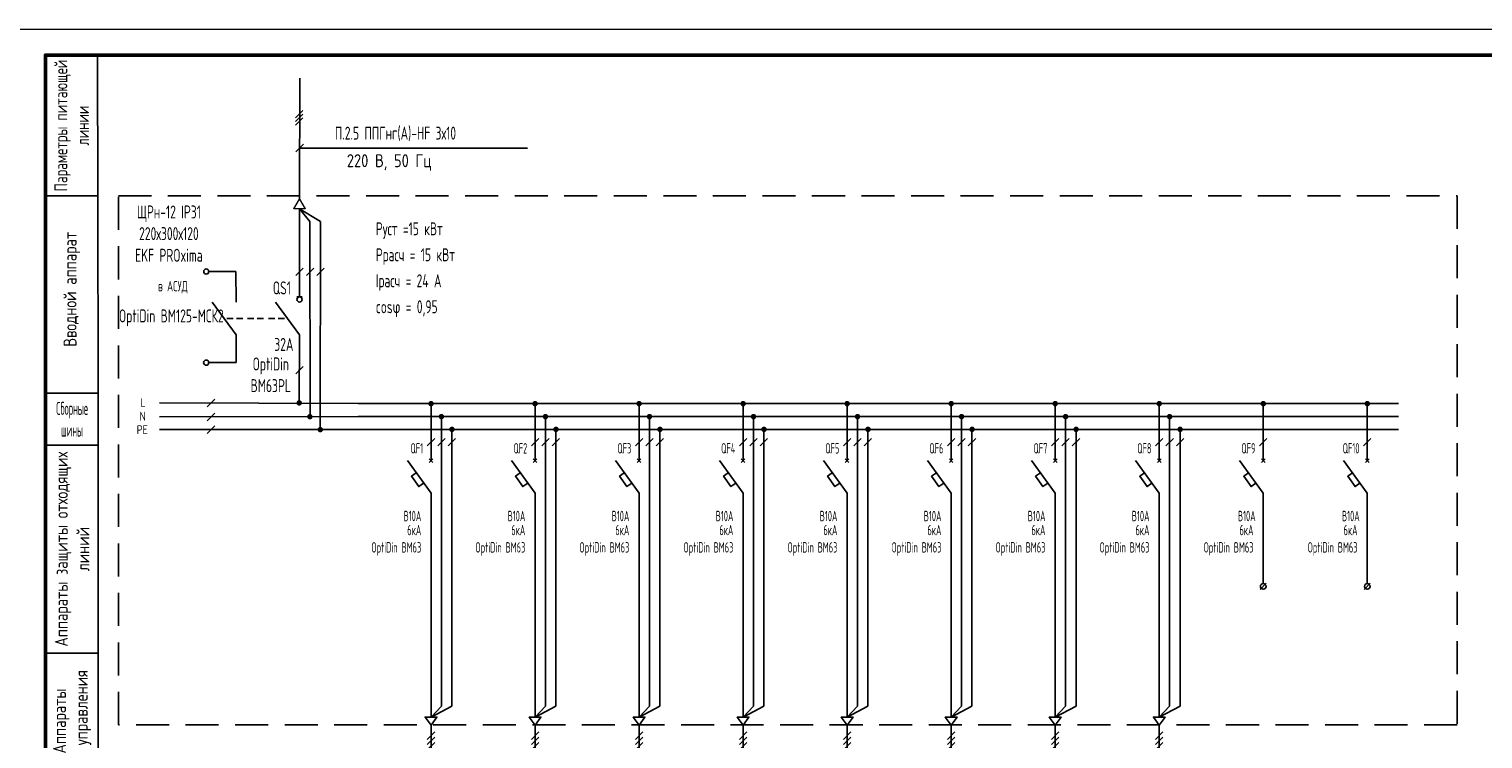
# Model space of a CAD drawing. Header units: millimetres. Extents: x -101899 to 582947, y -77476 to 345289.
# Tile 49 of 100: x 221480 to 249431, y 5030 to 18687. Entities that reach past the tile are written whole.
import ezdxf
from ezdxf.enums import TextEntityAlignment as Align

# ---------------------------------------------------------------- set-up
doc = ezdxf.new("R2010")
doc.units = ezdxf.units.MM
doc.linetypes.add('штриховая2', pattern=[9.525, 6.35, -3.175])
for name, color, linetype, lineweight in [('текст', 7, 'Continuous', 20), ('ФОРМАТ', 7, 'Continuous', 18), ('ЭО', 1, 'Continuous', 20)]:
    doc.layers.add(name, color=color, linetype=linetype, lineweight=lineweight)
doc.styles.add('$_Electrical_gost', font='cs_gost2304.shx', dxfattribs={"width": 0.8})
doc.styles.add('Electrical_gost', font='cs_gost2304.shx', dxfattribs={"height": 250})
doc.styles.add('ЕСКД', font='cs_gost2304.shx', dxfattribs={"oblique": 15, "height": 2.5})

# ---------------------------------------------------------------- blocks, each defined once
blk = doc.blocks.new('*U363')
for points in [[(48.13, 69.13, 1), (49.19, 69.13, 1)], [(50.18, 66.48, 1), (51.24, 66.48, 1)], [(52.18, 63.99, 1), (53.24, 63.99, 1)]]:
    blk.add_hatch(color=256).paths.add_polyline_path(points)
for p, q in [((47.96, 123.98), (49.38, 125.39)), ((47.96, 123.27), (49.38, 124.69)), ((47.96, 122.56), (49.38, 123.98)), ((47.99, 117.42), (49.47, 118.91)), ((48.73, 118.16), (92.52, 118.16)), ((50.73, 104.04), (48.73, 106.48)), ((48.73, 106.48), (52.73, 104.04)), ((50.79, 66.47), (50.73, 104.04)), ((52.73, 104.04), (52.71, 63.99)), ((48.03, 93.66), (49.44, 95.08)), ((50.03, 93.66), (51.44, 95.08)), ((52.03, 93.66), (53.44, 95.08)), ((48.23, 89.53), (49.23, 89.53)), ((48.69, 82.23), (44.13, 88.52)), ((48.64, 69.03), (48.69, 82.23)), ((47.98, 74.72), (49.39, 76.14)), ((30.96, 68.39), (32.45, 69.87)), ((30.96, 65.68), (32.45, 67.17)), ((30.96, 63.26), (32.45, 64.75))]:
    blk.add_line(p, q)
at = {"ltscale": 400}
for p, q in [((21.81, 69.13), (60, 68.99)), ((21.81, 66.43), (60, 66.49)), ((21.81, 64.01), (60, 63.99))]:
    blk.add_line(p, q, dxfattribs=at)
for points in [[(9.88, 135.99), (-0.12, 135.99), (-0.06, 108.99), (9.94, 108.99)], [(9.94, 108.99), (-0.06, 108.99), (0, 70.99), (10, 70.99)], [(10, 70.99), (0, 70.99), (0, 60.99), (10, 60.99)], [(10, 60.99), (0, 60.99), (0, 20.99), (10, 20.99)], [(10, 20.99), (0, 20.99), (0, 0), (10, 0)]]:
    blk.add_lwpolyline(points, close=True)
for points in [[(48.73, 108.36), (48.77, 131.6)], [(48.73, 106.48), (48.73, 89.53)]]:
    blk.add_lwpolyline(points)
blk.add_circle((48.73, 89.03), 0.5)
at = {"layer": 'ЭО', "color": 7, "lineweight": 20}
for p, q in [((47.65, 106.48), (48.73, 108.36)), ((49.82, 106.48), (47.65, 106.48)), ((48.73, 108.36), (49.82, 106.48))]:
    blk.add_line(p, q, dxfattribs=at)
at = {"style": 'ЕСКД'}
blk.add_text('220 В, 50 Гц', height=2.5, dxfattribs=at).set_placement((74.11, 113.73), align=Align.BOTTOM_RIGHT)
for s, p in [('L', (18.15, 68.31)), ('N', (17.97, 65.71)), ('РЕ', (17.41, 63.13))]:
    blk.add_text(s, height=1.71, dxfattribs=at).set_placement(p)
at = {"char_height": 2.5, "attachment_point": 5, "rotation": 90, "style": 'Electrical_gost'}
for s, insert, width in [('{\\W0.9;Параметры питающей линии}', (4.91, 122.49), 27.0004), ('Вводной аппарат', (4.94, 90.99), 40.0004), ('Аппараты защиты отходящих линий', (5, 40.99), 40), ('Аппараты     управления', (5, 10.49), 20.9858)]:
    blk.add_mtext(s, dxfattribs=dict(at, insert=insert, width=width))
at = {"insert": (5, 65.99), "char_height": 2.5, "width": 10, "attachment_point": 5, "style": 'Electrical_gost'}
blk.add_mtext('{\\W0.6;Сборные шины}', dxfattribs=at)
at = {"style": 'Electrical_gost', "width": 0.8, "flags": 8}
for tag, p in [('ПАРАМЕТРЫ_ПИТАЮЩЕГО_КАБЕЛЯ', (55.52, 119.03)), ('УСТАНОВЛЕННАЯ_МОЩНОСТЬ', (63.39, 100.63)), ('НАИМЕНОВАНИЕ_ЩИТА', (18.8, 100)), ('IP_ЩИТА', (18.8, 95)), ('РАСЧЕТНАЯ_МОЩНОСТЬ', (63.39, 95.63)), ('РАСЧЕТНЫЙ_ТОК', (63.39, 90.63)), ('COSΦ', (63.39, 85.63))]:
    blk.add_attdef(tag, text='', height=2.5, dxfattribs=at).set_placement(p, align=Align.BOTTOM_LEFT)
for tag, p in [('QS', (46.87, 91.89)), ('QS_ТОК', (46.82, 79.77)), ('QS_МАРКА', (46.82, 73.77))]:
    blk.add_attdef(tag, text='', height=2.5, dxfattribs=at).set_placement(p, align=Align.MIDDLE_RIGHT)
blk = doc.blocks.new('*U98')
at = {"layer": 'ФОРМАТ'}
blk.add_lwpolyline([(0, 297), (420, 297), (420, 0), (0, 0)], close=True, dxfattribs=at)
at = {"layer": 'ФОРМАТ', "lineweight": 53}
blk.add_lwpolyline([(20, 5), (415, 5), (415, 292), (20, 292)], close=True, dxfattribs=at)
blk = doc.blocks.new('*U354')
for points in [[(13.47, 68.99, 1), (14.53, 68.99, 1)], [(15.47, 66.49, 1), (16.53, 66.49, 1)], [(17.49, 64.04, 1), (18.55, 64.04, 1)]]:
    blk.add_hatch(color=256).paths.add_polyline_path(points)
at = {"ltscale": 400}
for p, q in [((0, 68.99), (20, 68.99)), ((0, 66.49), (20, 66.49)), ((0, 63.99), (20, 63.99))]:
    blk.add_line(p, q, dxfattribs=at)
for p, q in [((13.65, 57.67), (14.35, 58.38)), ((13.65, 58.38), (14.35, 57.67)), ((14, 31), (14, 38.3)), ((14, 17.1), (14, 31)), ((14, 17.1), (14, 8.7)), ((14, 0), (14, 7.11))]:
    blk.add_line(p, q)
for points in [[(14, 58.03), (14, 68.99)], [(16, 66.49), (16, 10.81), (14, 8.7), (18, 10.81), (18, 63.99)], [(13.29, 60.87), (14.71, 62.28)], [(15.29, 60.87), (16.71, 62.28)], [(17.29, 60.87), (18.71, 62.28)], [(14, 38.3), (14, 51.74), (9.45, 58.03)], [(12.58, 53.71), (11.65, 53.04), (10.24, 55.02), (11.15, 55.68)], [(14, 8.7), (12.87, 8.7), (14, 7.11)], [(14, 8.7), (15.13, 8.7), (14, 7.11)], [(13.29, 4.4), (14.71, 5.82)], [(13.29, 3.4), (14.71, 4.82)], [(13.29, 2.4), (14.71, 3.82)]]:
    blk.add_lwpolyline(points)
at = {"style": 'Electrical_gost', "width": 0.6, "flags": 8}
blk.add_attdef('ФАЗА', text='', height=2.5, dxfattribs=at).set_placement((14, 69.51), align=Align.BOTTOM_CENTER)
for tag, p in [('QF', (12.5, 60.39)), ('ХАРАКТЕРИСТИКА_И_ТОК', (12.14, 47.37)), ('ОТКЛЮЧАЮЩАЯ_СПОСОБНОСТЬ', (12.14, 43.87)), ('МАРКА', (12.14, 40.37))]:
    blk.add_attdef(tag, text='', height=2, dxfattribs=at).set_placement(p, align=Align.MIDDLE_RIGHT)

msp = doc.modelspace()

# ---------------------------------------------------------------- hatches: boundary and pattern name
for points in [[(245155.1, 11480.3, 1), (245260.9, 11480.3, 1)], [(247155.1, 11480.3, 1), (247260.9, 11480.3, 1)]]:
    msp.add_hatch(color=256).paths.add_polyline_path(points)

# ---------------------------------------------------------------- linework, layer by layer
at = {"ltscale": 400}
for p, q in [((243808, 11480.3), (245808, 11480.3)), ((245808, 11480.3), (247808, 11480.3)), ((243808, 11230.3), (245808, 11230.3)), ((245808, 11230.3), (247808, 11230.3)), ((243808, 10980.3), (245808, 10980.3)), ((245808, 10980.3), (247808, 10980.3))]:
    msp.add_line(p, q, dxfattribs=at)
for p, q in [((245172.6, 10349.1), (245243.3, 10419.8)), ((245172.6, 10419.8), (245243.3, 10349.1)), ((247172.6, 10349.1), (247243.3, 10419.8)), ((247172.6, 10419.8), (247243.3, 10349.1)), ((245208, 8020), (245208, 8411.5)), ((247208, 8020), (247208, 8411.5))]:
    msp.add_line(p, q)
at = {"linetype": 'штриховая2', "ltscale": 100}
msp.add_lwpolyline([(223196.6, 15480.3), (248936.4, 15480.3), (248936.4, 5299.5), (223196.6, 5299.5)], close=True, dxfattribs=at)
for points in [[(224936.3, 14024.9), (225457, 14024.9)], [(225457, 14024.9), (225458.5, 13433.3)], [(225002.9, 13433.3), (225458.2, 12804.6), (225458.2, 12269.1)], [(225405.2, 13118.9), (225282, 13118.9)], [(225591.9, 13118.9), (225468.7, 13118.9)], [(225799.9, 13118.9), (225676.6, 13118.9)], [(225986.5, 13118.9), (225863.3, 13118.9)], [(226204, 13118.9), (226080.7, 13118.9)], [(226390.7, 13118.9), (226267.4, 13118.9)], [(224936.1, 12269.1), (225458.2, 12269.1)], [(245208, 10384.5), (245208, 11480.3)], [(247208, 10384.5), (247208, 11480.3)], [(245137.3, 10668.4), (245278.7, 10809.8)], [(247137.3, 10668.4), (247278.7, 10809.8)], [(245208, 8411.5), (245208, 9755.8), (244752.7, 10384.5)], [(247208, 8411.5), (247208, 9755.8), (246752.7, 10384.5)], [(245065.7, 9952.3), (244972.9, 9886), (244831.9, 10083.3), (244923, 10149.3)], [(247065.7, 9952.3), (246972.9, 9886), (246831.9, 10083.3), (246923, 10149.3)], [(245266.2, 8023.7), (245149.8, 7907.3)], [(247266.2, 8023.7), (247149.8, 7907.3)]]:
    msp.add_lwpolyline(points)
for centre, radius in [((224886.6, 14022.1), 49.8), ((224886.3, 12269.1), 49.8), ((245208, 7965.5), 54.5), ((247208, 7965.5), 54.5)]:
    msp.add_circle(centre, radius)
at = {"layer": 'ЭО', "color": 7, "lineweight": 20}
for p, q in [((226572.5, 15229.6), (226680.9, 15417.4)), ((226680.9, 15417.4), (226789.3, 15229.6)), ((226789.3, 15229.6), (226572.5, 15229.6))]:
    msp.add_line(p, q, dxfattribs=at)

# ---------------------------------------------------------------- block references
at = {"xscale": 100, "yscale": 100, "zscale": 100}
msp.add_blockref('*U98', (219795.3, -11012.8), dxfattribs=at)
ref = msp.add_blockref('*U363', (221807.5, 4581.7), dxfattribs=dict(xscale=100, yscale=100, zscale=100))
ref.add_attrib('УСТАНОВЛЕННАЯ_МОЩНОСТЬ', 'Руст =15 кВт', dxfattribs={"height": 250, "style": 'Electrical_gost', "width": 0.8}).set_placement((228146.2, 14644.5), align=Align.BOTTOM_LEFT)
ref.add_attrib('РАСЧЕТНАЯ_МОЩНОСТЬ', 'Ррасч = 15 кВт', dxfattribs={"height": 250, "style": 'Electrical_gost', "width": 0.8}).set_placement((228146.2, 14144.5), align=Align.BOTTOM_LEFT)
ref.add_attrib('РАСЧЕТНЫЙ_ТОК', 'Iрасч = 24 А', dxfattribs={"height": 250, "style": 'Electrical_gost', "width": 0.8}).set_placement((228146.2, 13644.5), align=Align.BOTTOM_LEFT)
ref.add_attrib('COSΦ', 'cosφ = 0,95', dxfattribs={"height": 250, "style": 'Electrical_gost', "width": 0.8}).set_placement((228146.2, 13144.5), align=Align.BOTTOM_LEFT)
ref.add_attrib('ПАРАМЕТРЫ_ПИТАЮЩЕГО_КАБЕЛЯ', 'П.2.5 ППГнг(А)-HF 3х10', dxfattribs={"height": 250, "style": 'Electrical_gost', "width": 0.8}).set_placement((227359.7, 16484.9), align=Align.BOTTOM_LEFT)
ref = msp.add_blockref('*U354', (227807.6, 4581.7), dxfattribs=dict(xscale=100, yscale=100, zscale=100))
ref.add_attrib('QF', 'QF1', dxfattribs={"height": 200, "style": 'Electrical_gost', "width": 0.6}).set_placement((229057.9, 10621.1), align=Align.MIDDLE_RIGHT)
ref.add_attrib('ХАРАКТЕРИСТИКА_И_ТОК', 'В10А', dxfattribs={"height": 200, "style": 'Electrical_gost', "width": 0.6}).set_placement((229021.1, 9318.7), align=Align.MIDDLE_RIGHT)
ref = msp.add_blockref('*U354', (229807.7, 4581.7), dxfattribs=dict(xscale=100, yscale=100, zscale=100))
ref.add_attrib('QF', 'QF2', dxfattribs={"height": 200, "style": 'Electrical_gost', "width": 0.6}).set_placement((231058, 10621.1), align=Align.MIDDLE_RIGHT)
ref.add_attrib('ХАРАКТЕРИСТИКА_И_ТОК', 'В10А', dxfattribs={"height": 200, "style": 'Electrical_gost', "width": 0.6}).set_placement((231021.2, 9318.7), align=Align.MIDDLE_RIGHT)
ref = msp.add_blockref('*U354', (231807.7, 4581.7), dxfattribs=dict(xscale=100, yscale=100, zscale=100))
ref.add_attrib('QF', 'QF3', dxfattribs={"height": 200, "style": 'Electrical_gost', "width": 0.6}).set_placement((233058, 10621.1), align=Align.MIDDLE_RIGHT)
ref.add_attrib('ХАРАКТЕРИСТИКА_И_ТОК', 'В10А', dxfattribs={"height": 200, "style": 'Electrical_gost', "width": 0.6}).set_placement((233021.2, 9318.7), align=Align.MIDDLE_RIGHT)
ref = msp.add_blockref('*U354', (233807.8, 4581.7), dxfattribs=dict(xscale=100, yscale=100, zscale=100))
ref.add_attrib('QF', 'QF4', dxfattribs={"height": 200, "style": 'Electrical_gost', "width": 0.6}).set_placement((235058.1, 10621.1), align=Align.MIDDLE_RIGHT)
ref.add_attrib('ХАРАКТЕРИСТИКА_И_ТОК', 'В10А', dxfattribs={"height": 200, "style": 'Electrical_gost', "width": 0.6}).set_placement((235021.3, 9318.7), align=Align.MIDDLE_RIGHT)
ref = msp.add_blockref('*U354', (235807.8, 4581.7), dxfattribs=dict(xscale=100, yscale=100, zscale=100))
ref.add_attrib('QF', 'QF5', dxfattribs={"height": 200, "style": 'Electrical_gost', "width": 0.6}).set_placement((237058.1, 10621.1), align=Align.MIDDLE_RIGHT)
ref.add_attrib('ХАРАКТЕРИСТИКА_И_ТОК', 'В10А', dxfattribs={"height": 200, "style": 'Electrical_gost', "width": 0.6}).set_placement((237021.3, 9318.7), align=Align.MIDDLE_RIGHT)
ref = msp.add_blockref('*U354', (237807.9, 4581.7), dxfattribs=dict(xscale=100, yscale=100, zscale=100))
ref.add_attrib('QF', 'QF6', dxfattribs={"height": 200, "style": 'Electrical_gost', "width": 0.6}).set_placement((239058.2, 10621.1), align=Align.MIDDLE_RIGHT)
ref.add_attrib('ХАРАКТЕРИСТИКА_И_ТОК', 'В10А', dxfattribs={"height": 200, "style": 'Electrical_gost', "width": 0.6}).set_placement((239021.4, 9318.7), align=Align.MIDDLE_RIGHT)
ref = msp.add_blockref('*U354', (239807.9, 4581.7), dxfattribs=dict(xscale=100, yscale=100, zscale=100))
ref.add_attrib('QF', 'QF7', dxfattribs={"height": 200, "style": 'Electrical_gost', "width": 0.6}).set_placement((241058.2, 10621.1), align=Align.MIDDLE_RIGHT)
ref.add_attrib('ХАРАКТЕРИСТИКА_И_ТОК', 'В10А', dxfattribs={"height": 200, "style": 'Electrical_gost', "width": 0.6}).set_placement((241021.4, 9318.7), align=Align.MIDDLE_RIGHT)
ref = msp.add_blockref('*U354', (241808, 4581.7), dxfattribs=dict(xscale=100, yscale=100, zscale=100))
ref.add_attrib('QF', 'QF8', dxfattribs={"height": 200, "style": 'Electrical_gost', "width": 0.6}).set_placement((243058.3, 10621.1), align=Align.MIDDLE_RIGHT)
ref.add_attrib('ХАРАКТЕРИСТИКА_И_ТОК', 'В10А', dxfattribs={"height": 200, "style": 'Electrical_gost', "width": 0.6}).set_placement((243021.5, 9318.7), align=Align.MIDDLE_RIGHT)

# ---------------------------------------------------------------- texts
at = {"style": 'Electrical_gost', "width": 0.6, "flags": 8}
for tag, text, p in [('QF9', 'QF1', (245058.3, 10621.1)), ('QF10', 'QF1', (247058.3, 10621.1)), ('В10А', 'C16А', (245061.7, 9318.7)), ('В10А', 'C16А', (247061.7, 9318.7))]:
    msp.add_attdef(tag, text=text, height=200, dxfattribs=at).set_placement(p, align=Align.MIDDLE_RIGHT)
at = {"layer": 'текст'}
for s, insert, char_height, width, attachment_point, style in [('ЩРн-12 IP31\\P220х300х120\\PEKF PROxima', (224168.3, 14751.5), 250, 1618.218, 5, '$_Electrical_gost'), ('{\\W0.8;в АСУД}', (224245.6, 13720.7), 200, 813.893, 5, 'Electrical_gost'), ('QS1', (226340.4, 13707.1), 250, 588.052, 5, '$_Electrical_gost'), ('OptiDin BM125-МСК2', (224214.9, 13130.7), 250, 2299.252, 5, '$_Electrical_gost'), ('32А', (226378.7, 12619.7), 250, 588.052, 5, '$_Electrical_gost'), ('OptiDin \\PBM63РL', (226126.8, 12035), 250, 992.571, 5, '$_Electrical_gost'), ('{\\W0.7;6кА\\POptiDin ВМ63}', (229020.1, 8851.9), 200, 1122.58, 6, '$_Electrical_gost'), ('{\\W0.7;6кА\\POptiDin ВМ63}', (231020.2, 8851.9), 200, 1122.58, 6, '$_Electrical_gost'), ('{\\W0.7;6кА\\POptiDin ВМ63}', (233020.2, 8851.9), 200, 1122.58, 6, '$_Electrical_gost'), ('{\\W0.7;6кА\\POptiDin ВМ63}', (235020.3, 8851.9), 200, 1122.58, 6, '$_Electrical_gost'), ('{\\W0.7;6кА\\POptiDin ВМ63}', (237020.3, 8851.9), 200, 1122.58, 6, '$_Electrical_gost'), ('{\\W0.7;6кА\\POptiDin ВМ63}', (239020.4, 8851.9), 200, 1122.58, 6, '$_Electrical_gost'), ('{\\W0.7;6кА\\POptiDin ВМ63}', (241020.4, 8851.9), 200, 1122.58, 6, '$_Electrical_gost'), ('{\\W0.7;6кА\\POptiDin ВМ63}', (243020.5, 8851.9), 200, 1122.58, 6, '$_Electrical_gost'), ('{\\W0.7;6кА\\POptiDin ВМ63}', (245020.5, 8851.9), 200, 1122.58, 6, '$_Electrical_gost'), ('{\\W0.7;6кА\\POptiDin ВМ63}', (247020.5, 8851.9), 200, 1122.58, 6, '$_Electrical_gost')]:
    msp.add_mtext(s, dxfattribs=dict(at, insert=insert, char_height=char_height, width=width, attachment_point=attachment_point, style=style))

doc.saveas('drawing.dxf')
